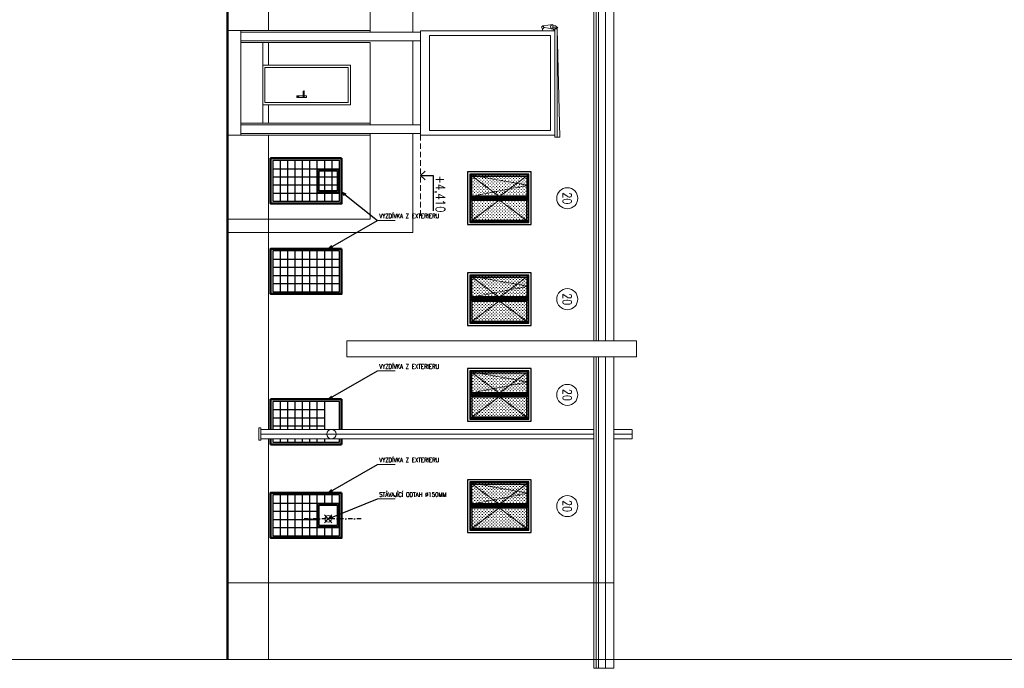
# Model space of a CAD drawing. Header units: millimetres. Extents: x -238874 to 551972, y -298952 to 658415.
# Tile 55 of 256: x -31721 to -9273, y 45070 to 59848. Entities that reach past the tile are written whole.
import ezdxf
from ezdxf.enums import TextEntityAlignment as Align

# ---------------------------------------------------------------- set-up
doc = ezdxf.new("R2010")
doc.units = ezdxf.units.MM
doc.header["$LTSCALE"] = 20
for name, pattern in [('DASHDOT', [1, 0.5, -0.25, 0, -0.25]), ('DASHED', [0.75, 0.5, -0.25]), ('HIDDEN', [9.525, 6.35, -3.175])]:
    doc.linetypes.add(name, pattern=pattern)
doc.layers.add('00_HEDVIKA_DEMOLICE', color=2, linetype='Continuous', lineweight=30, transparency=0.3)
for name, color, linetype, lineweight in [('00_HEDVIKA_OBRYS', 1, 'Continuous', 50), ('CKBUBLINY', 1, 'Continuous', 18), ('CKBUBLINY_POPIS', 3, 'Continuous', 25), ('CKOKNA', 30, 'Continuous', 18), ('CKSTENY_SRAF', 8, 'Continuous', 18), ('CKTEXTY_MALE', 140, 'Continuous', 18), ('NOSNÉ', 8, 'Continuous', 50), ('PRUCHODY', 7, 'Continuous', 18)]:
    doc.layers.add(name, color=color, linetype=linetype, lineweight=lineweight)
doc.layers.add('CKNETISK', color=116, linetype='Continuous', lineweight=18, plot=False)
doc.layers.add('CZ', color=255, linetype='Continuous')
doc.styles.get("Standard").update_dxf_attribs({"font": 'simplex.shx', "width": 0.8})
doc.dimstyles.new('CADKON', dxfattribs={"dimscale": 100, "dimtxt": 2, "dimasz": 1.5, "dimexe": 0, "dimexo": 2, "dimgap": 0.6, "dimtad": 1, "dimrnd": 1, "dimtxsty": 'Standard', "dimblk1": 'OBLIQUE', "dimblk2": 'OBLIQUE', "dimsah": 1, "dimcen": 2.5, "dimadec": 1, "dimazin": 2, "dimtfac": 1, "dimtix": 1, "dimtmove": 2, "dimatfit": 3, "dimldrblk": 'OPEN30', "dimfxl": 5, "dimtfill": 1, "dimtolj": 1, "dimarcsym": 0})

# ---------------------------------------------------------------- blocks, each defined once
blk = doc.blocks.new('_OBLIQUE')
at = {"color": 0, "linetype": 'ByBlock'}
blk.add_line((-0.5, -0.5), (0.5, 0.5), dxfattribs=at)
blk = doc.blocks.new('*U3648')
at = {"color": 0, "linetype": 'ByBlock', "lineweight": -2}
for p, q in [((1200, 1450), (0, 1450)), ((0, 1450), (0, 0)), ((50, 1400), (50, 50)), ((580, 1400), (50, 1400)), ((70, 1380), (70, 1068)), ((305, 1380), (70, 1380)), ((325, 1380), (305, 1380)), ((560, 1380), (325, 1380)), ((560, 1068), (560, 1380)), ((620, 1400), (1150, 1400)), ((640, 1380), (875, 1380)), ((640, 1068), (640, 1380)), ((875, 1380), (895, 1380)), ((895, 1380), (1130, 1380)), ((1130, 1380), (1130, 1068)), ((1150, 1400), (1150, 50)), ((1200, 0), (1200, 1450)), ((70, 1068), (70, 1048)), ((70, 1048), (70, 957)), ((70, 957), (70, 937)), ((70, 937), (70, 735)), ((560, 1048), (560, 1068)), ((560, 957), (560, 1048)), ((560, 937), (560, 957)), ((560, 735), (560, 937)), ((640, 1048), (640, 1068)), ((640, 957), (640, 1048)), ((640, 937), (640, 957)), ((640, 735), (640, 937)), ((1130, 1068), (1130, 1048)), ((1130, 1048), (1130, 957)), ((1130, 957), (1130, 937)), ((1130, 937), (1130, 735)), ((70, 735), (70, 715)), ((70, 715), (70, 514)), ((560, 715), (560, 735)), ((560, 514), (560, 715)), ((640, 715), (640, 735)), ((640, 514), (640, 715)), ((1130, 735), (1130, 715)), ((1130, 715), (1130, 514)), ((70, 514), (70, 494)), ((70, 494), (70, 403)), ((560, 494), (560, 514)), ((560, 403), (560, 494)), ((640, 494), (640, 514)), ((640, 403), (640, 494)), ((1130, 514), (1130, 494)), ((1130, 494), (1130, 403)), ((70, 403), (70, 383)), ((70, 383), (70, 70)), ((560, 383), (560, 403)), ((560, 70), (560, 383)), ((640, 383), (640, 403)), ((640, 70), (640, 383)), ((1130, 403), (1130, 383)), ((1130, 383), (1130, 70)), ((0, 0), (1200, 0)), ((50, 50), (580, 50)), ((70, 70), (305, 70)), ((305, 70), (325, 70)), ((325, 70), (560, 70)), ((1150, 50), (620, 50)), ((875, 70), (640, 70)), ((895, 70), (875, 70)), ((1130, 70), (895, 70))]:
    blk.add_line(p, q, dxfattribs=at)
at = {"color": 0, "linetype": 'DASHED', "lineweight": -2}
for p, q in [((560, 725), (70, 1380)), ((640, 725), (1130, 1380)), ((70, 70), (560, 725)), ((1130, 70), (640, 725))]:
    blk.add_line(p, q, dxfattribs=at)
at = {"color": 0, "linetype": 'ByBlock', "lineweight": -2, "ltscale": 10}
for p, q in [((580, 1400), (580, 50)), ((620, 1400), (620, 50))]:
    blk.add_line(p, q, dxfattribs=at)
blk = doc.blocks.new('CK_BUBBLE_1_0_0')
at = {"color": 0, "linetype": 'ByBlock', "lineweight": -2}
blk.add_circle((0, 0), 1, dxfattribs=at)

msp = doc.modelspace()

# ---------------------------------------------------------------- hatches: boundary and pattern name
at = {"layer": 'CKSTENY_SRAF'}
h = msp.add_hatch(dxfattribs=at)
h.set_pattern_fill('OMITKA', color=256, scale=50, angle=270)
h.set_pattern_definition([(315, (-441617.773, 136978.01), (35.355339, 35.355339), [0, -50])])
h.paths.add_polyline_path([(-20134.498, 56295.047), (-20134.498, 55265.047), (-21441.343, 55280.047), (-21441.343, 56310.047)])
h = msp.add_hatch(dxfattribs=at)
h.set_pattern_fill('OMITKA', color=256, scale=50, angle=270)
h.set_pattern_definition([(315, (-441617.773, 134678.01), (35.355339, 35.355339), [0, -50])])
h.paths.add_polyline_path([(-20134.498, 53995.047), (-20134.498, 52965.047), (-21441.343, 52980.047), (-21441.343, 54010.047)])
h = msp.add_hatch(dxfattribs=at)
h.set_pattern_fill('OMITKA', color=256, scale=50, angle=270)
h.set_pattern_definition([(315, (-441617.773, 132498.01), (35.355339, 35.355339), [0, -50])])
h.paths.add_polyline_path([(-20134.498, 51815.047), (-20134.498, 50785.047), (-21441.343, 50800.047), (-21441.343, 51830.047)])
h = msp.add_hatch(dxfattribs=at)
h.set_pattern_fill('OMITKA', color=256, scale=50, angle=270)
h.set_pattern_definition([(315, (-441617.773, 129963.01), (35.355339, 35.355339), [0, -50])])
h.paths.add_polyline_path([(-20134.498, 49280.047), (-20134.498, 48250.047), (-21441.343, 48265.047), (-21441.343, 49295.047)])

# ---------------------------------------------------------------- linework, layer by layer
at = {"layer": '00_HEDVIKA_DEMOLICE'}
for p, q in [((-24381.343, 56690.047), (-26001.343, 56690.047)), ((-26001.343, 56690.047), (-26001.343, 55660.047)), ((-24431.343, 56640.047), (-25951.343, 56640.047)), ((-25951.343, 56640.047), (-25951.343, 55710.047)), ((-25783.343, 56640.047), (-25783.343, 55710.047)), ((-25615.343, 56640.047), (-25615.343, 55710.047)), ((-25447.343, 56640.047), (-25447.343, 55710.047)), ((-25279.343, 56640.047), (-25279.343, 55710.047)), ((-25111.343, 56640.047), (-25111.343, 55710.047)), ((-24943.343, 56640.047), (-24943.343, 55710.047)), ((-24775.343, 56640.047), (-24775.343, 55710.047)), ((-24607.343, 56640.047), (-24607.343, 55710.047)), ((-24431.343, 55710.047), (-24431.343, 56640.047)), ((-24381.343, 55660.047), (-24381.343, 56690.047)), ((-25951.343, 56454.047), (-24431.343, 56454.047)), ((-25951.343, 56268.047), (-24431.343, 56268.047)), ((-25951.343, 56268.047), (-24431.343, 56268.047)), ((-25951.343, 56082.047), (-24431.343, 56082.047)), ((-25951.343, 55896.047), (-24431.343, 55896.047)), ((-25951.343, 55710.047), (-24431.343, 55710.047)), ((-20111.343, 55780.047), (-21461.343, 55780.047)), ((-26001.343, 55660.047), (-24381.343, 55660.047)), ((-24381.343, 54630.047), (-26001.343, 54630.047)), ((-26001.343, 54630.047), (-26001.343, 53600.047)), ((-24431.343, 54580.047), (-25951.343, 54580.047)), ((-25951.343, 54580.047), (-25951.343, 53650.047)), ((-25783.343, 54580.047), (-25783.343, 53650.047)), ((-25615.343, 54580.047), (-25615.343, 53650.047)), ((-25447.343, 54580.047), (-25447.343, 53650.047)), ((-25279.343, 54580.047), (-25279.343, 53650.047)), ((-25111.343, 54580.047), (-25111.343, 53650.047)), ((-24943.343, 54580.047), (-24943.343, 53650.047)), ((-24775.343, 54580.047), (-24775.343, 53650.047)), ((-24607.343, 54580.047), (-24607.343, 53650.047)), ((-24431.343, 53650.047), (-24431.343, 54580.047)), ((-24381.343, 53600.047), (-24381.343, 54630.047)), ((-25951.343, 54394.047), (-24431.343, 54394.047)), ((-25951.343, 54208.047), (-24431.343, 54208.047)), ((-25951.343, 54208.047), (-24431.343, 54208.047)), ((-25951.343, 54022.047), (-24431.343, 54022.047)), ((-25951.343, 53836.047), (-24431.343, 53836.047)), ((-26001.343, 53600.047), (-24381.343, 53600.047)), ((-25951.343, 53650.047), (-24431.343, 53650.047)), ((-20111.343, 53480.047), (-21461.343, 53480.047)), ((-20111.343, 51300.047), (-21461.343, 51300.047)), ((-25951.343, 51150.047), (-25951.343, 50514.379)), ((-24431.343, 51150.047), (-25951.343, 51150.047)), ((-25951.343, 50964.047), (-24775.343, 50964.047)), ((-25783.343, 51150.047), (-25783.343, 50514.379)), ((-25615.343, 51150.047), (-25615.343, 50514.379)), ((-25447.343, 51150.047), (-25447.343, 50514.379)), ((-25279.343, 51150.047), (-25279.343, 50514.379)), ((-25111.343, 51150.047), (-25111.343, 50514.379)), ((-24943.343, 51150.047), (-24943.343, 50514.379)), ((-24775.343, 51150.047), (-24775.343, 50514.379)), ((-24431.343, 50514.379), (-24431.343, 51150.047)), ((-25951.343, 50778.047), (-24775.343, 50778.047)), ((-25951.343, 50778.047), (-24775.343, 50778.047)), ((-25951.343, 50592.047), (-24775.343, 50592.047)), ((-25951.343, 50297.777), (-25951.343, 50220.047)), ((-25783.343, 50297.777), (-25783.343, 50220.047)), ((-25615.343, 50297.777), (-25615.343, 50220.047)), ((-25447.343, 50297.777), (-25447.343, 50220.047)), ((-25279.343, 50297.777), (-25279.343, 50220.047)), ((-25111.343, 50297.777), (-25111.343, 50220.047)), ((-24943.343, 50297.777), (-24943.343, 50220.047)), ((-24775.343, 50297.777), (-24775.343, 50220.047)), ((-24431.343, 50220.047), (-24431.343, 50297.777)), ((-25951.343, 50220.047), (-24431.343, 50220.047)), ((-24431.343, 49020.047), (-25951.343, 49020.047)), ((-25951.343, 49020.047), (-25951.343, 48090.047)), ((-24431.343, 49020.047), (-25951.343, 49020.047)), ((-25783.343, 49020.047), (-25783.343, 48090.047)), ((-25615.343, 49020.047), (-25615.343, 48090.047)), ((-25447.343, 49020.047), (-25447.343, 48090.047)), ((-25279.343, 49020.047), (-25279.343, 48090.047)), ((-25111.343, 49020.047), (-25111.343, 48090.047)), ((-24943.343, 49020.047), (-24943.343, 48090.047)), ((-24775.343, 49020.047), (-24775.343, 48834.047)), ((-24607.343, 49020.047), (-24607.343, 48834.047)), ((-24431.343, 48090.047), (-24431.343, 49020.047)), ((-25951.343, 48834.047), (-24431.343, 48834.047)), ((-20111.343, 48765.047), (-21461.343, 48765.047)), ((-25951.343, 48648.047), (-24943.343, 48648.047)), ((-25951.343, 48648.047), (-24943.343, 48648.047)), ((-25951.343, 48462.047), (-24943.343, 48462.047)), ((-25951.343, 48276.047), (-24431.343, 48276.047)), ((-24775.343, 48276.047), (-24775.343, 48090.047)), ((-24607.343, 48276.047), (-24607.343, 48090.047)), ((-25951.343, 48090.047), (-24431.343, 48090.047))]:
    msp.add_line(p, q, dxfattribs=at)
at = {"layer": '00_HEDVIKA_DEMOLICE', "linetype": 'DASHDOT', "ltscale": 10}
msp.add_line((-23934.807, 48475.478), (-25245.587, 48475.478), dxfattribs=at)
at = {"layer": '00_HEDVIKA_DEMOLICE'}
for points in [[(-24923.343, 56434.047), (-24451.343, 56434.047), (-24451.343, 55916.047), (-24923.343, 55916.047)], [(-24893.343, 56404.047), (-24481.343, 56404.047), (-24481.343, 55946.047), (-24893.343, 55946.047)], [(-21511.343, 56380.047), (-21511.343, 55180.047), (-20061.343, 55180.047), (-20061.343, 56380.047)], [(-21511.343, 56380.047), (-21511.343, 55180.047), (-20061.343, 55180.047), (-20061.343, 56380.047)], [(-21461.343, 56330.047), (-21461.343, 55230.047), (-20111.343, 55230.047), (-20111.343, 56330.047)], [(-21411.343, 55830.047), (-21411.343, 56280.047), (-20161.343, 56280.047), (-20161.343, 55830.047)], [(-21461.343, 55780.047), (-21461.343, 55230.047), (-20111.343, 55230.047), (-20111.343, 55780.047)], [(-21411.343, 55730.047), (-21411.343, 55280.047), (-20161.343, 55280.047), (-20161.343, 55730.047)], [(-21511.343, 54080.047), (-21511.343, 52880.047), (-20061.343, 52880.047), (-20061.343, 54080.047)], [(-21511.343, 54080.047), (-21511.343, 52880.047), (-20061.343, 52880.047), (-20061.343, 54080.047)], [(-21461.343, 54030.047), (-21461.343, 52930.047), (-20111.343, 52930.047), (-20111.343, 54030.047)], [(-21411.343, 53530.047), (-21411.343, 53980.047), (-20161.343, 53980.047), (-20161.343, 53530.047)], [(-21461.343, 53480.047), (-21461.343, 52930.047), (-20111.343, 52930.047), (-20111.343, 53480.047)], [(-21411.343, 53430.047), (-21411.343, 52980.047), (-20161.343, 52980.047), (-20161.343, 53430.047)], [(-21511.343, 51900.047), (-21511.343, 50700.047), (-20061.343, 50700.047), (-20061.343, 51900.047)], [(-21511.343, 51900.047), (-21511.343, 50700.047), (-20061.343, 50700.047), (-20061.343, 51900.047)], [(-21461.343, 51850.047), (-21461.343, 50750.047), (-20111.343, 50750.047), (-20111.343, 51850.047)], [(-21411.343, 51350.047), (-21411.343, 51800.047), (-20161.343, 51800.047), (-20161.343, 51350.047)], [(-21461.343, 51300.047), (-21461.343, 50750.047), (-20111.343, 50750.047), (-20111.343, 51300.047)], [(-21411.343, 51250.047), (-21411.343, 50800.047), (-20161.343, 50800.047), (-20161.343, 51250.047)], [(-21511.343, 49365.047), (-21511.343, 48165.047), (-20061.343, 48165.047), (-20061.343, 49365.047)], [(-21511.343, 49365.047), (-21511.343, 48165.047), (-20061.343, 48165.047), (-20061.343, 49365.047)], [(-21461.343, 49315.047), (-21461.343, 48215.047), (-20111.343, 48215.047), (-20111.343, 49315.047)], [(-21411.343, 48815.047), (-21411.343, 49265.047), (-20161.343, 49265.047), (-20161.343, 48815.047)], [(-26001.343, 49070.047), (-26001.343, 48040.047), (-24381.343, 48040.047), (-24381.343, 49070.047)], [(-24923.343, 48814.047), (-24451.343, 48814.047), (-24451.343, 48296.047), (-24923.343, 48296.047)], [(-24893.343, 48784.047), (-24481.343, 48784.047), (-24481.343, 48326.047), (-24893.343, 48326.047)], [(-21461.343, 48765.047), (-21461.343, 48215.047), (-20111.343, 48215.047), (-20111.343, 48765.047)], [(-21411.343, 48715.047), (-21411.343, 48265.047), (-20161.343, 48265.047), (-20161.343, 48715.047)]]:
    msp.add_lwpolyline(points, close=True, dxfattribs=at)
for points in [[(-24381.343, 50514.379), (-24381.343, 51200.047), (-26001.343, 51200.047), (-26001.343, 50514.379)], [(-26001.343, 50297.777), (-26001.343, 50170.047), (-24381.343, 50170.047), (-24381.343, 50297.777)]]:
    msp.add_lwpolyline(points, dxfattribs=at)
at = {"layer": '00_HEDVIKA_OBRYS'}
for p, q in [((-24381.343, 51200.047), (-26001.343, 51200.047)), ((-26001.343, 51200.047), (-26001.343, 50514.379)), ((-24381.343, 50514.379), (-24381.343, 51200.047)), ((-26001.343, 50297.777), (-26001.343, 50170.047)), ((-24381.343, 50170.047), (-24381.343, 50297.777)), ((-26001.343, 50170.047), (-24381.343, 50170.047))]:
    msp.add_line(p, q, dxfattribs=at)
for points in [[(-24381.343, 56690.047), (-26001.343, 56690.047), (-26001.343, 55660.047), (-24381.343, 55660.047)], [(-24381.343, 54630.047), (-26001.343, 54630.047), (-26001.343, 53600.047), (-24381.343, 53600.047)], [(-24381.343, 49070.047), (-26001.343, 49070.047), (-26001.343, 48040.047), (-24381.343, 48040.047)]]:
    msp.add_lwpolyline(points, close=True, dxfattribs=at)
at = {"layer": 'CKNETISK'}
msp.add_line((35538.362, 45270.047), (-68917.938, 45270.047), dxfattribs=at)
at = {"layer": 'CKOKNA', "linetype": 'DASHED', "ltscale": 3}
for points in [[(-21441.343, 56310.047), (-20131.343, 56075.047), (-21441.343, 55820.047)], [(-21441.343, 54010.047), (-20131.343, 53775.047), (-21441.343, 53520.047)], [(-21441.343, 51830.047), (-20131.343, 51595.047), (-21441.343, 51340.047)], [(-21441.343, 49295.047), (-20131.343, 49060.047), (-21441.343, 48805.047)]]:
    msp.add_lwpolyline(points, dxfattribs=at)
at = {"layer": 'CKTEXTY_MALE'}
for p, q in [((-23561.46, 55276.444), (-23161.46, 55276.444)), ((-23561.46, 51846.444), (-23161.46, 51846.444)), ((-23561.46, 49716.444), (-23161.46, 49716.444)), ((-23561.46, 48929.669), (-23161.46, 48929.669))]:
    msp.add_line(p, q, dxfattribs=at)
at = {"layer": 'CZ', "color": 7}
for p, q in [((-22581.343, 56298.936), (-22479.17, 56399.443)), ((-22581.343, 56298.936), (-22479.17, 56198.43)), ((-22581.343, 56298.936), (-22296.367, 56298.936)), ((-22296.367, 56298.936), (-22296.367, 55494.012))]:
    msp.add_line(p, q, dxfattribs=at)
at = {"layer": 'NOSNÉ'}
msp.add_line((-26981.343, 98100.047), (-26981.343, 45270.047), dxfattribs=at)
at = {"layer": 'PRUCHODY'}
for p, q in [((-26981.343, 98100.047), (-26981.343, 45270.047)), ((-18176.421, 98100.047), (-18176.421, 52528.928)), ((-18366.16, 52528.928), (-18366.16, 98090.103)), ((-18628.132, 52528.928), (-18628.132, 90350.047)), ((-18578.132, 52528.928), (-18578.132, 90350.047)), ((-18528.132, 52528.928), (-18528.132, 90350.047)), ((-26049.467, 59600.463), (-26049.467, 62147.867)), ((-22757.763, 59564.961), (-22757.763, 61822.434)), ((-23731.343, 61522.434), (-23731.343, 59564.961)), ((-19568.35, 59736.237), (-19796.027, 59707.049)), ((-19568.35, 59636.415), (-19568.35, 59736.237)), ((-26981.343, 59600.463), (-23731.343, 59600.463)), ((-26681.343, 59600.463), (-26681.343, 57219.632)), ((-26681.343, 59564.961), (-22581.343, 59564.961)), ((-22581.343, 59591.958), (-22581.343, 57220.887)), ((-19519.275, 59591.958), (-22581.343, 59591.958)), ((-22381.343, 59491.958), (-22381.343, 57320.887)), ((-19619.275, 59491.958), (-22381.343, 59491.958)), ((-19796.027, 59707.049), (-19823.211, 59679.954)), ((-19823.211, 59679.954), (-19802.549, 59629.954)), ((-19761.8, 59670.569), (-19802.549, 59629.954)), ((-19802.549, 59629.954), (-19802.549, 59591.958)), ((-19761.8, 59670.569), (-19797.097, 59705.982)), ((-19568.35, 59636.415), (-19761.8, 59670.569)), ((-19619.275, 59491.958), (-19619.275, 57320.887)), ((-19501.893, 59710.831), (-19568.35, 59710.831)), ((-19452.89, 59660.831), (-19568.35, 59660.831)), ((-19568.35, 59636.415), (-19519.275, 59591.958)), ((-19519.275, 59641.958), (-19519.275, 57170.887)), ((-19469.275, 59641.958), (-19519.275, 59641.958)), ((-19501.893, 59710.831), (-19452.081, 59661.65)), ((-19469.275, 59641.958), (-19469.275, 57170.887)), ((-19407.169, 57170.887), (-19469.275, 59641.958)), ((-26681.343, 59365.964), (-22581.343, 59365.964)), ((-26681.343, 59330.463), (-23731.343, 59330.463)), ((-26181.343, 57489.632), (-26181.343, 59330.463)), ((-26049.467, 58810.047), (-26049.467, 59330.463)), ((-23731.343, 59330.463), (-23731.343, 57454.131)), ((-22757.763, 57454.131), (-22757.763, 59365.964)), ((-25256.081, 58216.299), (-25256.081, 58216.299)), ((-25256.081, 58095.367), (-25256.081, 58216.299)), ((-25235.122, 58095.367), (-25235.122, 58216.299)), ((-25405.6, 58115.367), (-25256.081, 58115.367)), ((-25405.6, 58075.367), (-25405.6, 58115.367)), ((-25405.6, 58075.367), (-25185.6, 58075.367)), ((-25235.122, 58115.367), (-25185.6, 58115.367)), ((-25185.6, 58075.367), (-25185.6, 58115.367)), ((-26049.467, 57489.632), (-26049.467, 57910.047)), ((-26681.343, 57489.632), (-23731.343, 57489.632)), ((-26681.343, 57454.131), (-22581.343, 57454.131)), ((-26681.343, 57255.133), (-22581.343, 57255.133)), ((-23731.343, 57255.133), (-23731.343, 55300.047)), ((-22757.763, 55000.047), (-22757.763, 57255.133)), ((-19619.275, 57320.887), (-22381.343, 57320.887)), ((-26981.343, 57219.632), (-23731.343, 57219.632)), ((-26049.467, 50514.379), (-26049.467, 57219.632)), ((-19519.275, 57220.887), (-22581.343, 57220.887)), ((-19469.275, 57170.887), (-19519.275, 57170.887)), ((-19469.275, 57170.887), (-19469.275, 57170.887)), ((-19469.275, 57170.887), (-19407.169, 57170.887)), ((-26981.343, 55300.047), (-23731.343, 55300.047)), ((-26981.343, 55000.047), (-22757.763, 55000.047)), ((-18628.132, 50514.379), (-18628.132, 52168.667)), ((-18578.132, 50514.379), (-18578.132, 52168.667)), ((-18528.132, 50514.379), (-18528.132, 52168.667)), ((-18366.16, 50514.379), (-18366.16, 52168.667)), ((-18176.421, 52168.667), (-18176.421, 50514.379)), ((-26226.454, 50514.379), (-18628.132, 50514.379)), ((-18628.132, 45070.047), (-18628.132, 50514.379)), ((-18578.132, 45070.047), (-18578.132, 50514.379)), ((-18528.132, 45070.047), (-18528.132, 50514.379)), ((-18366.16, 45070.047), (-18366.16, 50514.379)), ((-18176.421, 50514.379), (-18176.421, 45070.047)), ((-18176.421, 50514.379), (-17762.525, 50514.379)), ((-17759.769, 50297.777), (-17759.769, 50514.379)), ((-26226.454, 50406.047), (-18628.132, 50406.047)), ((-26226.454, 50297.777), (-18628.132, 50297.777)), ((-26049.467, 45270.047), (-26049.467, 50297.777)), ((-25951.343, 50406.047), (-24775.343, 50406.047)), ((-18176.421, 50406.047), (-17763.576, 50406.047)), ((-18176.421, 50297.777), (-17759.769, 50297.777)), ((-24771.343, 48382.478), (-24603.343, 48568.478)), ((-24603.343, 48382.478), (-24771.343, 48568.478)), ((-26981.343, 47020.047), (-18176.421, 47020.047)), ((-26981.343, 45270.047), (-18528.132, 45270.047)), ((-18628.132, 45070.047), (-18176.421, 45070.047))]:
    msp.add_line(p, q, dxfattribs=at)
at = {"layer": 'PRUCHODY', "linetype": 'HIDDEN'}
msp.add_line((-22581.343, 57220.887), (-22581.343, 55376.986), dxfattribs=at)
at = {"layer": 'PRUCHODY'}
for points in [[(-26181.343, 58810.047), (-26181.343, 57910.047), (-24181.343, 57910.047), (-24181.343, 58810.047)], [(-26131.343, 58760.047), (-26131.343, 57960.047), (-24231.343, 57960.047), (-24231.343, 58760.047)], [(-24260.659, 52528.928), (-17656.285, 52528.928), (-17656.285, 52168.667), (-24260.659, 52168.667)], [(-26226.454, 50547.908), (-26265.401, 50547.908), (-26265.401, 50270.823), (-26226.454, 50270.823)]]:
    msp.add_lwpolyline(points, close=True, dxfattribs=at)
for centre, radius in [((-25373.053, 58095.407), 16.88), ((-24612.807, 50406.047), 108.337), ((-24687.343, 48475.478), 75)]:
    msp.add_circle(centre, radius, dxfattribs=at)
for centre, radius, start, end in [((-19571.336, 59686.326), 50, 86.5763947, 273.4236053), ((-25245.601, 58216.299), 10.48, 0, 180), ((-25245.601, 58095.367), 10.48, 180, 0)]:
    msp.add_arc(centre, radius, start, end, dxfattribs=at)

# ---------------------------------------------------------------- block references
at = {"layer": 'CKBUBLINY'}
ref = msp.add_blockref('CK_BUBBLE_1_0_0', (-19236.633, 55780.047), dxfattribs=dict(at, xscale=240, yscale=240, zscale=240, rotation=270))
ref.add_attrib('NUM1', '20', dxfattribs={"layer": 'CKBUBLINY_POPIS', "height": 200, "rotation": 270, "width": 0.8, "flags": 8}).set_placement((-19236.633, 55780.047), align=Align.MIDDLE_CENTER)
ref = msp.add_blockref('CK_BUBBLE_1_0_0', (-19236.633, 53480.047), dxfattribs=dict(at, xscale=240, yscale=240, zscale=240, rotation=270))
ref.add_attrib('NUM1', '20', dxfattribs={"layer": 'CKBUBLINY_POPIS', "height": 200, "rotation": 270, "width": 0.8, "flags": 8}).set_placement((-19236.633, 53480.047), align=Align.MIDDLE_CENTER)
ref = msp.add_blockref('CK_BUBBLE_1_0_0', (-19236.633, 51300.047), dxfattribs=dict(at, xscale=240, yscale=240, zscale=240, rotation=270))
ref.add_attrib('NUM1', '20', dxfattribs={"layer": 'CKBUBLINY_POPIS', "height": 200, "rotation": 270, "width": 0.8, "flags": 8}).set_placement((-19236.633, 51300.047), align=Align.MIDDLE_CENTER)
ref = msp.add_blockref('CK_BUBBLE_1_0_0', (-19236.633, 48765.047), dxfattribs=dict(at, xscale=240, yscale=240, zscale=240, rotation=270))
ref.add_attrib('NUM1', '20', dxfattribs={"layer": 'CKBUBLINY_POPIS', "height": 200, "rotation": 270, "width": 0.8, "flags": 8}).set_placement((-19236.633, 48765.047), align=Align.MIDDLE_CENTER)
at = {"layer": 'CKOKNA', "rotation": 270}
for p in [(-21511.343, 56380.047), (-21511.343, 54080.047), (-21511.343, 51900.047), (-21511.343, 49365.047)]:
    msp.add_blockref('*U3648', p, dxfattribs=at)

# ---------------------------------------------------------------- texts
at = {"layer": 'CKTEXTY_MALE', "char_height": 100, "width": 2061.00981, "attachment_point": 1}
for s, insert in [('VYZDÍVKA Z EXTERIERU', (-23522.328, 55426.119)), ('VYZDÍVKA Z EXTERIERU', (-23522.328, 51996.119)), ('VYZDÍVKA Z EXTERIERU', (-23522.328, 49866.119)), ('STÁVAJÍCÍ ODTAH ∅150MM', (-23522.328, 49079.344))]:
    msp.add_mtext(s, dxfattribs=dict(at, insert=insert))
at = {"layer": 'CZ', "color": 7, "insert": (-22023.32, 56299.621), "char_height": 212.5, "width": 939.6, "attachment_point": 1, "rotation": 270}
msp.add_mtext('+4,410', dxfattribs=at)

# ---------------------------------------------------------------- leaders
at = {"layer": 'CKTEXTY_MALE'}
for points in [[(-24381.343, 55922.841), (-23561.46, 55276.444)], [(-24687.343, 54630.047), (-23561.46, 55276.444)], [(-24687.343, 51200.047), (-23561.46, 51846.444)], [(-24687.343, 49070.047), (-23561.46, 49716.444)], [(-24687.343, 48475.478), (-23561.46, 48929.669)]]:
    msp.add_leader(points, dimstyle='CADKON', override={"dimscale": 1, "dimasz": 100, "dimtih": 0, "dimtoh": 0, "dimrnd": 0, "dimclrd": 0, "dimtix": 0, "dimtofl": 0, "dimldrblk": 'Open30'}, dxfattribs=at)

doc.saveas('drawing.dxf')
